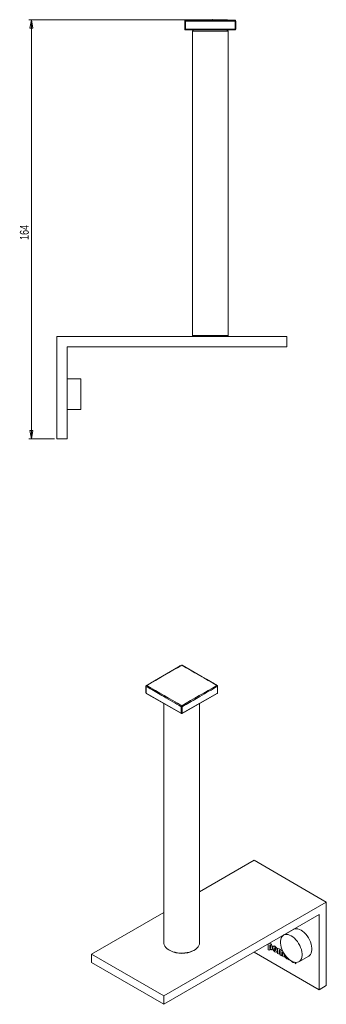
# Model space of a CAD drawing. Header units: millimetres. Extents: x 169 to 544, y 134 to 519.
# Tile 2 of 2: x 424 to 544, y 134 to 519. Entities that reach past the tile are written whole.
import ezdxf

# ---------------------------------------------------------------- set-up
doc = ezdxf.new("R2010")
doc.units = ezdxf.units.MM
doc.header["$PDSIZE"] = -1
doc.styles.add('SLDTEXTSTYLE0', font='TXT', dxfattribs={"width": 0.75})
doc.dimstyles.new('SLDDIMSTYLE1', dxfattribs={"dimtxt": 3.5, "dimasz": 3.302, "dimexe": 0, "dimexo": 0.0625, "dimgap": 0.875, "dimtad": 2, "dimdec": 0, "dimrnd": 1e-09, "dimzin": 12, "dimdsep": 46, "dimtxsty": 'SLDTEXTSTYLE0', "dimblk1": 'CLOSED', "dimblk2": 'CLOSED', "dimsah": 1, "dimcen": 0.09, "dimadec": 0, "dimazin": 0, "dimtfac": 1, "dimtdec": 0, "dimtofl": 0, "dimtmove": 0, "dimatfit": 3, "dimldrblk": 'CLOSED', "dimfxl": 1, "dimtolj": 1, "dimtzin": 12, "dimarcsym": 0})

# ---------------------------------------------------------------- blocks, each defined once
blk = doc.blocks.new('_CLOSED')
at = {"color": 0, "linetype": 'ByBlock', "lineweight": -2}
for p, q in [((-1, 0.166667), (0, 0)), ((-1, 0.166667), (-1, -0.166667)), ((0, 0), (-1, -0.166667)), ((0, 0), (-1, 0))]:
    blk.add_line(p, q, dxfattribs=at)
blk = doc.blocks.new('*D4')
at = {"color": 7, "linetype": 'Continuous', "lineweight": 0}
for p, q in [((498.36, 519.29), (427.57, 519.29)), ((428.57, 519.29), (428.57, 355.3)), ((437.57, 355.3), (427.57, 355.3))]:
    blk.add_line(p, q, dxfattribs=at)
at = {"color": 7, "linetype": 'Continuous', "lineweight": 0, "xscale": 3.302, "yscale": 3.302}
for p, rotation in [((428.57, 519.29, 0.1), 90), ((428.57, 355.3, 0.1), 270)]:
    blk.add_blockref('_CLOSED', p, dxfattribs=dict(at, rotation=rotation))
at = {"color": 7, "linetype": 'Continuous', "lineweight": 0, "insert": (424.06, 433.15), "char_height": 3.5, "attachment_point": 1, "rotation": 90, "style": 'SLDTEXTSTYLE0'}
blk.add_mtext('164', dxfattribs=at)

msp = doc.modelspace()

# ---------------------------------------------------------------- linework, layer by layer
at = {"color": 7, "linetype": 'Continuous', "lineweight": 15}
for p, q in [((488.575, 515.596), (488.575, 518.747)), ((488.875, 518.747), (488.875, 515.596)), ((508.276, 519.047), (508.275, 518.747)), ((508.275, 515.596), (508.275, 518.747)), ((508.275, 518.747), (508.575, 518.747)), ((508.284, 519.055), (508.276, 519.047)), ((508.575, 518.747), (508.575, 515.596)), ((488.575, 515.596), (488.875, 515.596)), ((488.875, 515.596), (508.275, 515.596)), ((488.875, 515.596), (488.875, 515.296)), ((508.275, 515.296), (488.875, 515.296)), ((492.075, 515.296), (491.575, 514.796)), ((491.575, 514.796), (491.575, 395.796)), ((504.435, 514.796), (491.575, 514.796)), ((505.575, 514.796), (504.435, 514.796)), ((505.575, 514.796), (505.075, 515.296)), ((505.575, 395.796), (505.575, 514.796)), ((438.575, 395.296), (528.575, 395.296)), ((438.575, 355.296), (438.575, 395.296)), ((491.575, 395.796), (492.075, 395.296)), ((491.575, 395.796), (504.435, 395.796)), ((504.435, 395.796), (505.575, 395.796)), ((505.075, 395.296), (505.575, 395.796)), ((528.575, 395.296), (528.575, 391.296)), ((528.575, 391.296), (442.575, 391.296)), ((442.575, 391.296), (442.575, 355.296)), ((447.975, 378.796), (442.575, 378.796)), ((447.975, 378.796), (447.975, 366.796)), ((442.575, 366.796), (447.975, 366.796)), ((442.575, 355.296), (438.575, 355.296)), ((473.407, 258.592), (473.407, 256.019)), ((473.495, 258.469), (473.495, 255.897)), ((501.355, 255.897), (501.355, 258.469)), ((501.443, 256.019), (501.443, 258.592)), ((473.495, 255.897), (487.213, 247.978)), ((473.557, 255.759), (487.275, 247.84)), ((487.575, 247.84), (501.293, 255.759)), ((487.637, 247.978), (501.355, 255.897)), ((480.425, 251.795), (480.425, 158.198)), ((487.213, 247.978), (487.213, 250.55)), ((487.637, 250.55), (487.637, 247.978)), ((494.425, 158.198), (494.425, 251.795)), ((515.71, 190.446), (494.425, 178.158)), ((543.994, 174.117), (515.71, 190.446)), ((543.994, 174.117), (480.354, 137.379)), ((543.994, 141.456), (543.994, 174.117)), ((480.425, 170.076), (452.07, 153.707)), ((480.354, 134.113), (541.165, 169.218)), ((541.165, 169.218), (541.165, 139.823)), ((531.095, 163.391), (527.276, 161.186)), ((482.475, 155.341), (482.828, 155.136)), ((492.022, 155.136), (492.376, 155.341)), ((541.165, 139.823), (515.705, 154.521)), ((480.354, 137.379), (452.07, 153.707)), ((452.07, 153.707), (452.07, 150.441)), ((480.354, 134.113), (452.07, 150.441)), ((532.114, 149.898), (532.114, 150.514)), ((533.276, 150.794), (537.094, 152.998)), ((541.165, 139.823), (543.994, 141.456)), ((480.354, 137.379), (480.354, 134.113))]:
    msp.add_line(p, q, dxfattribs=at)
at = {"color": 144, "linetype": 'Continuous', "lineweight": 0}
for p, q in [((488.575, 518.747), (488.875, 518.747)), ((488.874, 519.047), (488.875, 518.747)), ((508.275, 515.596), (508.275, 515.296)), ((508.275, 515.596), (508.575, 515.596)), ((521.844, 157.912), (521.712, 157.988)), ((521.225, 157.707), (521.225, 155.417)), ((521.225, 155.417), (521.844, 155.346)), ((521.239, 157.715), (521.239, 155.425)), ((521.239, 155.425), (521.844, 155.355)), ((521.844, 157.765), (521.844, 157.912)), ((521.844, 157.268), (521.844, 156.47)), ((521.844, 155.346), (521.844, 155.965)), ((521.858, 155.947), (521.858, 155.974)), ((524.929, 156.131), (524.929, 154.045)), ((525.548, 155.774), (524.929, 156.131)), ((524.943, 156.123), (524.943, 154.054)), ((525.548, 155.635), (525.548, 155.774)), ((525.548, 153.688), (525.548, 154.88)), ((525.948, 154.641), (525.948, 153.458)), ((525.962, 154.65), (525.962, 153.466)), ((526.567, 153.1), (526.567, 154.292)), ((524.929, 154.045), (525.548, 153.688)), ((524.943, 154.054), (525.548, 153.704)), ((525.948, 153.458), (526.567, 153.1)), ((525.962, 153.466), (526.567, 153.116)), ((526.962, 154.056), (526.962, 152.872)), ((526.962, 152.872), (527.585, 152.512)), ((526.977, 154.064), (526.977, 152.88)), ((526.977, 152.88), (527.585, 152.528)), ((527.585, 152.512), (527.585, 153.756)), ((527.847, 153.375), (527.843, 153.372)), ((528.504, 151.954), (528.49, 151.946)), ((529.033, 151.93), (529.033, 151.676)), ((529.033, 151.676), (529.291, 151.527)), ((529.048, 151.939), (529.048, 151.684)), ((529.048, 151.684), (529.291, 151.543)), ((529.291, 151.527), (529.291, 151.793)), ((531.856, 150.531), (531.856, 150.047)), ((531.87, 150.53), (531.87, 150.055)), ((531.856, 150.047), (532.114, 149.898)), ((531.87, 150.055), (532.114, 149.914))]:
    msp.add_line(p, q, dxfattribs=at)
at = {"color": 8, "linetype": 'Continuous', "lineweight": 15}
for p, q in [((501.152, 258.832), (501.355, 258.714)), ((501.355, 258.714), (501.355, 258.47)), ((487.425, 247.855), (487.213, 247.977)), ((487.637, 247.977), (487.425, 247.855))]:
    msp.add_line(p, q, dxfattribs=at)
at = {"color": 144, "linetype": 'Continuous', "lineweight": 0, "flags": 128}
msp.add_lwpolyline([(531.095, 163.391), (531.209, 163.452), (531.704, 163.622), (532.254, 163.671), (532.844, 163.598), (533.462, 163.404), (534.094, 163.094), (534.727, 162.674), (535.345, 162.154), (535.935, 161.546), (536.484, 160.863), (536.98, 160.12), (537.411, 159.334), (537.769, 158.523), (538.044, 157.704), (538.231, 156.897), (538.325, 156.118), (538.325, 155.386), (538.231, 154.716), (538.044, 154.125), (537.769, 153.624), (537.411, 153.225), (537.094, 152.998)], dxfattribs=at)
at = {"color": 7, "linetype": 'Continuous', "lineweight": 15, "flags": 128}
for points in [[(480.425, 158.198), (480.441, 157.927), (480.574, 157.368)], [(480.574, 157.368), (480.841, 156.826), (481.236, 156.31), (481.751, 155.831), (482.377, 155.398), (483.1, 155.02), (483.909, 154.704), (484.785, 154.455), (485.713, 154.279), (486.674, 154.18), (487.65, 154.159), (488.622, 154.216), (489.57, 154.351), (490.477, 154.561), (491.324, 154.841), (492.095, 155.187), (492.775, 155.592), (493.351, 156.047), (493.812, 156.544), (494.149, 157.073), (494.354, 157.624), (494.425, 158.186), (494.425, 158.198)], [(530.276, 151.091), (530.908, 150.781), (531.526, 150.587), (532.117, 150.513), (532.666, 150.563), (533.162, 150.733), (533.593, 151.021), (533.95, 151.419), (534.225, 151.92), (534.412, 152.512), (534.507, 153.182), (534.507, 153.914), (534.412, 154.693), (534.225, 155.5), (533.95, 156.319), (533.593, 157.13), (533.162, 157.916), (532.666, 158.658), (532.117, 159.342), (531.526, 159.95), (530.908, 160.47), (530.276, 160.889), (529.644, 161.2), (529.025, 161.394), (528.435, 161.467), (527.886, 161.418), (527.39, 161.247), (526.959, 160.96), (526.602, 160.561), (526.327, 160.06), (526.14, 159.468), (526.045, 158.799), (526.045, 158.066), (526.14, 157.288), (526.327, 156.48), (526.602, 155.662), (526.959, 154.85), (527.39, 154.065), (527.886, 153.322), (528.435, 152.639), (529.025, 152.031), (529.644, 151.511), (530.276, 151.091)]]:
    msp.add_lwpolyline(points, dxfattribs=at)
at = {"color": 144, "linetype": 'Continuous', "lineweight": 0}
for centre, radius, start, end in [((488.875, 518.747), 0.3, 90.16366, 179.99988), ((508.275, 515.596), 0.3, 270, 0), ((487.338, 266.634), 0.151, 54.57997, 114.4106), ((487.512, 266.643), 0.143, 62.93975, 127.12951), ((501.227, 258.736), 0.13, 350.6067, 129.09843), ((500.896, 258.45), 0.46, 2.44534, 57.27085), ((501.309, 258.592), 0.131, 290.78342, 69.21658), ((473.558, 256.034), 0.151, 185.6948, 245.62534), ((473.642, 255.88), 0.148, 173.70115, 234.98667), ((487.342, 247.957), 0.131, 170.78596, 309.20329), ((487.425, 248.387), 0.461, 242.60967, 297.39033), ((487.508, 247.957), 0.131, 230.79671, 9.21404), ((487.425, 163.963), 9.952, 242.49008, 297.50992)]:
    msp.add_arc(centre, radius, start, end, dxfattribs=at)
at = {"color": 7, "linetype": 'Continuous', "lineweight": 15}
for centre, radius, start, end in [((508.275, 518.747), 0.3, 0.00012, 89.83634), ((488.875, 515.596), 0.3, 180, 270), ((473.707, 258.592), 0.3, 120.13896, 180), ((473.955, 258.45), 0.46, 122.72915, 177.55466), ((501.143, 256.019), 0.3, 299.99731, 0), ((487.675, 250.528), 0.462, 122.68686, 177.21818), ((487.425, 250.96), 0.461, 242.60967, 297.39033), ((487.176, 250.528), 0.462, 2.78182, 57.31314)]:
    msp.add_arc(centre, radius, start, end, dxfattribs=at)
at = {"color": 8, "linetype": 'Continuous', "lineweight": 15}
for centre, radius, start, end in [((473.558, 258.607), 0.151, 185.6948, 245.62534), ((473.619, 258.715), 0.15, 54.50455, 114.42281), ((501.208, 255.88), 0.148, 305.01333, 6.29885), ((501.293, 256.034), 0.151, 294.37466, 354.3052)]:
    msp.add_arc(centre, radius, start, end, dxfattribs=at)
at = {"color": 7, "linetype": 'Continuous', "lineweight": 15}
for points, knots in [([(508.29, 519.06), (507.615, 519.091), (506.317, 519.151), (504.484, 519.211), (502.883, 519.252), (501.551, 519.276), (500.457, 519.288), (499.348, 519.296), (498.006, 519.298), (496.243, 519.286), (494.09, 519.25), (491.585, 519.182), (489.799, 519.102), (488.86, 519.06)], [0, 0, 0, 0, 0.10424275, 0.20056428, 0.28298162, 0.3515086, 0.40615334, 0.45192244, 0.52256579, 0.61327757, 0.72406878, 0.85496339, 1, 1, 1, 1]), ([(508.275, 518.747), (506.717, 518.752), (505.159, 518.755), (503.601, 518.757), (501.926, 518.76), (500.25, 518.761), (498.575, 518.761), (496.062, 518.761), (493.549, 518.758), (491.036, 518.753), (490.316, 518.751), (489.595, 518.749), (488.875, 518.747)], [0, 0, 0, 0, 0.004673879, 0.004673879, 0.004673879, 0.009700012, 0.009700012, 0.009700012, 0.017239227, 0.017239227, 0.017239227, 0.019400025, 0.019400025, 0.019400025, 0.019400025]), ([(508.575, 518.747), (508.575, 518.752), (508.575, 518.755), (508.575, 518.757), (508.575, 518.76), (508.575, 518.761), (508.575, 518.761), (508.575, 518.761), (508.575, 518.758), (508.575, 518.753), (508.575, 518.751), (508.575, 518.749), (508.575, 518.747)], [0, 0, 0, 0, 0.004673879, 0.004673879, 0.004673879, 0.009700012, 0.009700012, 0.009700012, 0.017239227, 0.017239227, 0.017239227, 0.019400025, 0.019400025, 0.019400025, 0.019400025]), ([(487.276, 266.771), (486.915, 266.564), (482.342, 263.94), (477.769, 261.288), (473.557, 258.846)], [0, 0, 0, 0, 0.0789973, 1, 1, 1, 1]), ([(501.294, 258.851), (500.933, 259.061), (496.36, 261.717), (491.786, 264.345), (487.575, 266.766)], [0, 0, 0, 0, 0.0789973, 1, 1, 1, 1]), ([(487.213, 250.55), (486.112, 251.19), (485.01, 251.829), (483.908, 252.466), (482.724, 253.152), (481.539, 253.837), (480.354, 254.521), (478.577, 255.547), (476.8, 256.571), (475.023, 257.592), (474.514, 257.885), (474.005, 258.177), (473.495, 258.469)], [0, 0, 0, 0, 0.004673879, 0.004673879, 0.004673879, 0.009700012, 0.009700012, 0.009700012, 0.017239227, 0.017239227, 0.017239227, 0.019400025, 0.019400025, 0.019400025, 0.019400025]), ([(501.355, 258.469), (500.254, 257.837), (499.152, 257.204), (498.05, 256.57), (496.866, 255.888), (495.681, 255.205), (494.496, 254.521), (492.719, 253.495), (490.942, 252.467), (489.165, 251.437), (488.656, 251.142), (488.147, 250.846), (487.637, 250.55)], [0, 0, 0, 0, 0.004673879, 0.004673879, 0.004673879, 0.009700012, 0.009700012, 0.009700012, 0.017239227, 0.017239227, 0.017239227, 0.019400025, 0.019400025, 0.019400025, 0.019400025])]:
    msp.add_open_spline(points, degree=3, knots=knots, dxfattribs=at)
for points in [[(488.86, 519.061), (488.86, 519.061), (488.865, 519.057), (488.874, 519.047)], [(488.874, 519.047), (495.341, 519.066), (501.809, 519.066), (508.276, 519.047)], [(487.425, 266.757), (482.839, 264.139), (478.266, 261.499), (473.706, 258.837)], [(501.144, 258.837), (496.584, 261.499), (492.011, 264.139), (487.425, 266.757)], [(473.706, 258.837), (478.266, 256.205), (482.839, 253.565), (487.425, 250.917)], [(487.425, 250.917), (492.011, 253.565), (496.584, 256.205), (501.144, 258.837)], [(527.843, 153.372), (527.843, 152.637), (528.129, 152.155), (528.49, 151.946)], [(527.857, 153.381), (527.857, 152.646), (528.143, 152.163), (528.504, 151.954)]]:
    msp.add_open_spline(points, degree=3, dxfattribs=at)
at = {"color": 8, "linetype": 'Continuous', "lineweight": 15}
msp.add_open_spline([(508.276, 519.047), (508.285, 519.057), (508.29, 519.061), (508.29, 519.061)], degree=3, dxfattribs=at)
at = {"color": 144, "linetype": 'Continuous', "lineweight": 0}
for points in [[(522.271, 157.71), (522.082, 157.819), (521.968, 157.805), (521.844, 157.765)], [(522.064, 157.241), (521.975, 157.292), (521.91, 157.29), (521.844, 157.268)], [(521.844, 156.47), (521.91, 156.373), (521.972, 156.297), (522.068, 156.242)], [(521.844, 155.965), (521.944, 155.82), (522.068, 155.654), (522.247, 155.55)], [(522.285, 157.718), (522.096, 157.827), (521.982, 157.813), (521.858, 157.773)], [(522.079, 157.249), (521.989, 157.301), (521.924, 157.298), (521.858, 157.277)], [(521.858, 156.478), (521.924, 156.381), (521.986, 156.305), (522.082, 156.25)], [(521.858, 155.974), (521.958, 155.829), (522.082, 155.662), (522.261, 155.558)], [(522.261, 156.611), (522.261, 157.028), (522.195, 157.165), (522.064, 157.241)], [(522.068, 156.242), (522.195, 156.168), (522.261, 156.222), (522.261, 156.611)], [(522.275, 156.619), (522.275, 157.036), (522.209, 157.173), (522.079, 157.249)], [(522.082, 156.25), (522.209, 156.176), (522.275, 156.23), (522.275, 156.619)], [(522.247, 155.55), (522.642, 155.322), (522.873, 155.534), (522.873, 156.281)], [(522.261, 155.558), (522.657, 155.33), (522.887, 155.543), (522.887, 156.289)], [(522.873, 156.281), (522.873, 157.056), (522.611, 157.513), (522.271, 157.71)], [(522.887, 156.289), (522.887, 157.064), (522.626, 157.521), (522.285, 157.718)], [(525.978, 155.569), (525.782, 155.682), (525.648, 155.672), (525.548, 155.635)], [(525.548, 154.88), (525.548, 155.142), (525.621, 155.172), (525.748, 155.098)], [(525.993, 155.577), (525.797, 155.691), (525.662, 155.681), (525.563, 155.643)], [(525.563, 154.888), (525.563, 155.15), (525.635, 155.18), (525.762, 155.107)], [(525.748, 155.098), (525.872, 155.027), (525.948, 154.912), (525.948, 154.641)], [(525.762, 155.107), (525.886, 155.035), (525.962, 154.92), (525.962, 154.65)], [(526.477, 155.047), (526.364, 155.255), (526.226, 155.426), (525.978, 155.569)], [(526.492, 155.055), (526.378, 155.264), (526.24, 155.434), (525.993, 155.577)], [(527.004, 154.977), (526.756, 155.12), (526.608, 155.094), (526.477, 155.047)], [(526.567, 154.292), (526.567, 154.554), (526.639, 154.584), (526.766, 154.51)], [(526.581, 154.3), (526.581, 154.562), (526.653, 154.592), (526.781, 154.519)], [(526.766, 154.51), (526.89, 154.439), (526.962, 154.326), (526.962, 154.056)], [(526.781, 154.519), (526.904, 154.447), (526.977, 154.334), (526.977, 154.064)], [(528.49, 151.946), (528.734, 151.805), (528.906, 151.845), (529.033, 151.93)], [(528.504, 151.954), (528.748, 151.813), (528.92, 151.853), (529.048, 151.939)], [(528.555, 152.167), (528.748, 152.055), (528.906, 152.083), (529.033, 152.193)], [(528.569, 152.175), (528.762, 152.064), (528.92, 152.091), (529.048, 152.201)]]:
    msp.add_open_spline(points, degree=3, dxfattribs=at)
for points, knots in [([(524.727, 155.207), (524.727, 155.934), (524.365, 156.5), (523.867, 156.788), (523.368, 157.076), (523.01, 156.925), (523.01, 156.198)], [0, 0, 0, 0, 1, 1, 1, 2, 2, 2, 2]), ([(523.01, 156.198), (523.01, 155.479), (523.368, 154.903), (523.867, 154.615), (524.365, 154.327), (524.727, 154.488), (524.727, 155.207)], [2, 2, 2, 2, 3, 3, 3, 4, 4, 4, 4]), ([(524.741, 155.215), (524.741, 155.942), (524.38, 156.509), (523.881, 156.797), (523.382, 157.085), (523.024, 156.934), (523.024, 156.206)], [0, 0, 0, 0, 1, 1, 1, 2, 2, 2, 2]), ([(523.024, 156.206), (523.024, 155.487), (523.382, 154.911), (523.881, 154.623), (524.38, 154.335), (524.741, 154.496), (524.741, 155.215)], [2, 2, 2, 2, 3, 3, 3, 4, 4, 4, 4]), ([(524.111, 155.563), (524.111, 155.916), (524.028, 156.115), (523.867, 156.208), (523.705, 156.302), (523.622, 156.198), (523.622, 155.845)], [2, 2, 2, 2, 3, 3, 3, 4, 4, 4, 4]), ([(523.622, 155.845), (523.622, 155.499), (523.705, 155.289), (523.867, 155.195), (524.028, 155.102), (524.111, 155.217), (524.111, 155.563)], [0, 0, 0, 0, 1, 1, 1, 2, 2, 2, 2]), ([(524.125, 155.571), (524.125, 155.924), (524.042, 156.123), (523.881, 156.216), (523.719, 156.31), (523.636, 156.207), (523.636, 155.853)], [2, 2, 2, 2, 3, 3, 3, 4, 4, 4, 4]), ([(523.636, 155.853), (523.636, 155.507), (523.719, 155.297), (523.881, 155.203), (524.042, 155.11), (524.125, 155.225), (524.125, 155.571)], [0, 0, 0, 0, 1, 1, 1, 2, 2, 2, 2]), ([(526.881, 155.047), (526.864, 155.055), (526.795, 155.088), (526.656, 155.102), (526.553, 155.072), (526.492, 155.055)], [0, 0, 0, 0, 0.1135136, 0.4786905, 1, 1, 1, 1]), ([(528.106, 153.094), (528.108, 153.047), (528.113, 152.924), (528.156, 152.722), (528.242, 152.495), (528.38, 152.288), (528.496, 152.208), (528.555, 152.167)], [0, 0, 0, 0, 0.1452838, 0.3810851, 0.5787913, 0.7857705, 1, 1, 1, 1]), ([(528.122, 153.074), (528.124, 153.036), (528.129, 152.923), (528.17, 152.73), (528.256, 152.504), (528.394, 152.296), (528.51, 152.216), (528.569, 152.175)], [0, 0, 0, 0, 0.1200748, 0.3628308, 0.5663682, 0.779452, 1, 1, 1, 1]), ([(530.326, 151.071), (530.369, 151.004), (530.494, 150.812), (530.774, 150.608), (531.08, 150.5), (531.296, 150.529), (531.356, 150.628), (531.368, 150.648)], [0, 0, 0, 0, 0.1418711, 0.4057597, 0.67176, 0.9342532, 1, 1, 1, 1]), ([(530.353, 151.06), (530.393, 150.999), (530.513, 150.815), (530.788, 150.616), (531.094, 150.509), (531.307, 150.535), (531.365, 150.629), (531.375, 150.645)], [0, 0, 0, 0, 0.131101, 0.40232, 0.6757093, 0.9454941, 1, 1, 1, 1])]:
    msp.add_open_spline(points, degree=3, knots=knots, dxfattribs=at)
at = {"color": 7, "linetype": 'Continuous', "lineweight": 0}
msp.add_point((499.355, 519.295), dxfattribs=at)

# ---------------------------------------------------------------- dimensions: what is measured, and where the dimension line sits
dim = msp.add_linear_dim(base=(428.575, 355.296), p1=(499.355, 519.295), p2=(438.575, 355.296), angle=90, dimstyle='SLDDIMSTYLE1', dxfattribs=at)
dim.commit()
dim.dimension.update_dxf_attribs({"geometry": '*D4', "text_midpoint": (428.575, 437.029), "dimtype": 160})

doc.saveas('drawing.dxf')
